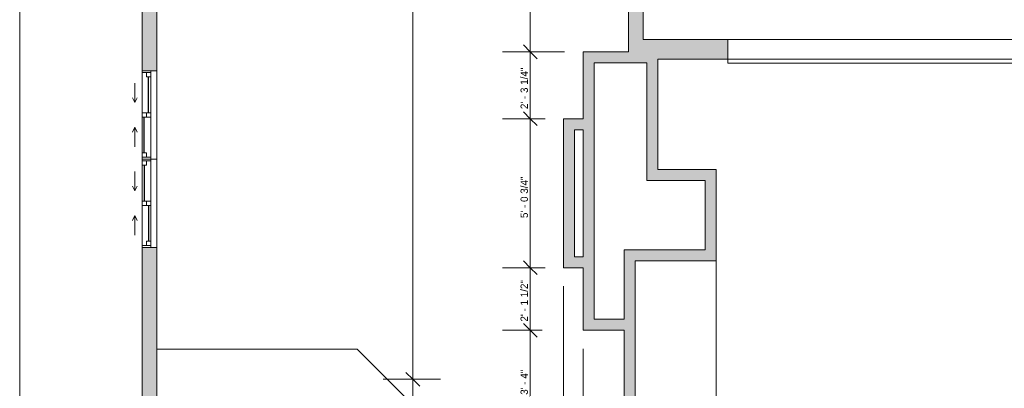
# Model space of a CAD drawing. Header units: inches. Extents: x -280 to 323, y -474 to 515.
# Tile 5 of 7: x -280 to 122, y 15 to 166. Entities that reach past the tile are written whole.
import ezdxf

# ---------------------------------------------------------------- set-up
doc = ezdxf.new("R2010")
doc.units = ezdxf.units.IN
doc.header["$MEASUREMENT"] = 0
doc.linetypes.add('Dash', pattern=[0.23622, 0.11811, -0.11811])
for name, color, linetype, lineweight in [('A-ANNO-DIMS', 211, 'Continuous', 9), ('A-ANNO-DIMS-96', 211, 'Continuous', 9), ('A-DOOR', 31, 'Continuous', 9), ('A-FLOR', 192, 'Continuous', 9), ('A-GLAZ', 151, 'Continuous', 9), ('A-WALL', 90, 'Continuous', 9), ('A-WALL-PATT', 111, 'Continuous', 9)]:
    doc.layers.add(name, color=color, linetype=linetype, lineweight=lineweight)
doc.styles.add('Inter', font='txt', dxfattribs={"height": 3})
doc.dimstyles.new('Linear_-_1_32__Inter__Imperial__SMALL', dxfattribs={"dimscale": 12, "dimtxt": 3.974399, "dimasz": 0.46875, "dimexe": 0.944882, "dimexo": 0.629921, "dimgap": 0, "dimtad": 1, "dimrnd": 0.25, "dimzin": 1, "dimdsep": 46, "dimlunit": 4, "dimtxsty": 'Inter', "dimblk1": 'OBLIQUE', "dimblk2": 'OBLIQUE', "dimsah": 1, "dimcen": 0.09, "dimdle": 0.944882, "dimazin": 0, "dimtfac": 1, "dimtdec": 4, "dimtix": 1, "dimtmove": 0, "dimatfit": 3, "dimfxl": 1, "dimtvp": 1, "dimtfill": 1, "dimfrac": 2, "dimtolj": 1, "dimtzin": 0, "dimarcsym": 2})
doc.dimstyles.new('Linear_-_1_32__Inter__Imperial__SMALL_1', dxfattribs={"dimscale": 12, "dimtxt": 3.974399, "dimasz": 0.46875, "dimexe": 0.944882, "dimexo": 0.629921, "dimgap": 0, "dimtad": 1, "dimrnd": 0.25, "dimzin": 1, "dimdsep": 46, "dimlunit": 4, "dimtxsty": 'Inter', "dimblk1": 'OBLIQUE', "dimblk2": 'OBLIQUE', "dimsah": 1, "dimcen": 0.09, "dimdle": 0.944882, "dimazin": 0, "dimtfac": 1, "dimtdec": 4, "dimtix": 1, "dimtmove": 1, "dimatfit": 3, "dimfxl": 1, "dimtvp": 1, "dimtfill": 1, "dimfrac": 2, "dimtolj": 1, "dimtzin": 0, "dimarcsym": 2})

# ---------------------------------------------------------------- blocks, each defined once
blk = doc.blocks.new('Plan-Double-Sliding - Default 1-4233502-Lower Level Dimension Plan')
at = {"layer": 'A-GLAZ'}
for p, q in [((-5, 3.34375), (-7, 4.34375)), ((5, 3.34375), (7, 4.34375)), ((18, 0.34375), (-18, 0.34375)), ((-15.5, 0.34375), (-0.875, 0.34375)), ((-5, 3.34375), (-13, 3.34375)), ((-5, 3.34375), (-7, 2.34375)), ((0.875, 0.34375), (17.25, 0.34375)), ((5, 3.34375), (7, 2.34375)), ((5, 3.34375), (13, 3.34375)), ((-17.25, -3.15625), (-0.875, -3.15625)), ((0.875, -3.15625), (15.5, -3.15625)), ((-18, -5.65625), (18, -5.65625))]:
    blk.add_line(p, q, dxfattribs=at)
at = {"layer": 'A-GLAZ', "lineweight": 18}
for p, q in [((-18, 0.34375), (-18, -5.65625)), ((-18, 0.34375), (-15.5, 0.34375)), ((-17.25, 0.34375), (-17.25, -3.15625)), ((-15.5, 0.34375), (-15.5, -1.40625)), ((-0.875, -3.15625), (-0.875, 0.34375)), ((-0.875, 0.34375), (0.875, 0.34375)), ((0.875, 0.34375), (0.875, -3.15625)), ((17.25, 0.34375), (18, 0.34375)), ((17.25, 0.34375), (17.25, -3.15625)), ((18, -5.65625), (18, 0.34375)), ((-18, -3.15625), (-17.25, -3.15625)), ((-15.5, -1.40625), (-17.25, -1.40625)), ((0.875, -1.40625), (-0.875, -1.40625)), ((-0.875, -3.15625), (0.875, -3.15625)), ((15.5, -1.40625), (15.5, -3.15625)), ((17.25, -1.40625), (15.5, -1.40625)), ((15.5, -3.15625), (18, -3.15625))]:
    blk.add_line(p, q, dxfattribs=at)
at = {"layer": 'A-GLAZ', "lineweight": 25}
for p, q in [((-15.5, -0.53125), (-0.875, -0.53125)), ((0.875, -2.28125), (15.5, -2.28125))]:
    blk.add_line(p, q, dxfattribs=at)
blk = doc.blocks.new('Plan-Double-Sliding - Default 1-4233562-Lower Level Dimension Plan')
at = {"layer": 'A-GLAZ'}
for p, q in [((-18, 5.65625), (18, 5.65625)), ((-17.25, 3.15625), (-0.875, 3.15625)), ((0.875, 3.15625), (15.5, 3.15625)), ((18, -0.34375), (-18, -0.34375)), ((-15.5, -0.34375), (-0.875, -0.34375)), ((-5, -3.34375), (-13, -3.34375)), ((-5, -3.34375), (-7, -2.34375)), ((-5, -3.34375), (-7, -4.34375)), ((0.875, -0.34375), (17.25, -0.34375)), ((5, -3.34375), (7, -2.34375)), ((5, -3.34375), (7, -4.34375)), ((5, -3.34375), (13, -3.34375))]:
    blk.add_line(p, q, dxfattribs=at)
at = {"layer": 'A-GLAZ', "lineweight": 18}
for p, q in [((-18, -0.34375), (-18, 5.65625)), ((18, 5.65625), (18, -0.34375)), ((-18, 3.15625), (-17.25, 3.15625)), ((-17.25, -0.34375), (-17.25, 3.15625)), ((-15.5, 1.40625), (-17.25, 1.40625)), ((-15.5, -0.34375), (-15.5, 1.40625)), ((-0.875, 3.15625), (0.875, 3.15625)), ((-0.875, 3.15625), (-0.875, -0.34375)), ((0.875, 1.40625), (-0.875, 1.40625)), ((0.875, -0.34375), (0.875, 3.15625)), ((15.5, 3.15625), (18, 3.15625)), ((15.5, 1.40625), (15.5, 3.15625)), ((17.25, 1.40625), (15.5, 1.40625)), ((17.25, -0.34375), (17.25, 3.15625)), ((-18, -0.34375), (-15.5, -0.34375)), ((-0.875, -0.34375), (0.875, -0.34375)), ((17.25, -0.34375), (18, -0.34375))]:
    blk.add_line(p, q, dxfattribs=at)
at = {"layer": 'A-GLAZ', "lineweight": 25}
for p, q in [((-15.5, 0.53125), (-0.875, 0.53125)), ((0.875, 2.28125), (15.5, 2.28125))]:
    blk.add_line(p, q, dxfattribs=at)
blk = doc.blocks.new('Planitar - Garage Door - 15_-8_ x 6_-10_-4327139-Lower Level Dimension Plan')
at = {"layer": 'A-DOOR', "linetype": 'Dash', "lineweight": 18}
for p, q in [((-92, -4.13), (-92, 3.87)), ((-92, 3.87), (92, 3.87)), ((92, 3.87), (92, -4.13)), ((92, -4.13), (-92, -4.13))]:
    blk.add_line(p, q, dxfattribs=at)
at = {"layer": 'A-DOOR', "lineweight": 18}
for p, q in [((92, -4.13), (-92, -4.13)), ((-92, -4.13), (-92, -5.7)), ((-92, -5.7), (92, -5.7)), ((92, -5.7), (92, -4.13))]:
    blk.add_line(p, q, dxfattribs=at)
blk = doc.blocks.new('DIMBLOCK2-Lower Level Dimension Plan')
at = {"layer": 'A-ANNO-DIMS-96', "lineweight": 35}
for p, q in [((-119.53, 19.01), (-122.35, 21.82)), ((-119.53, 19.01), (-116.72, 16.2)), ((-119.53, -24.99), (-122.35, -22.18)), ((-119.53, -24.99), (-116.72, -27.8))]:
    blk.add_line(p, q, dxfattribs=at)
at = {"layer": 'A-ANNO-DIMS-96'}
for p, q in [((-131.69, 19.01), (-108.2, 19.01)), ((-119.53, 19.01), (-131.69, 19.01)), ((-119.53, -24.99), (-119.53, 19.01)), ((-110.13, -24.99), (-130.87, -24.99)), ((-119.53, -24.99), (-110.13, -24.99))]:
    blk.add_line(p, q, dxfattribs=at)
at = {"layer": 'A-ANNO-DIMS-96', "color": 0, "insert": (-123.53, -9.2), "char_height": 3, "width": 14.904, "attachment_point": 1, "rotation": 90, "line_spacing_factor": 0.9936, "style": 'Inter', "bg_fill": 3, "box_fill_scale": 1.25, "bg_fill_color": 256, "bg_fill_true_color": 13158600, "bg_fill_transparency": 0}
blk.add_mtext('3\' - 8"', dxfattribs=at)
blk = doc.blocks.new('_Oblique')
at = {"color": 0, "linetype": 'ByBlock', "lineweight": -2}
blk.add_line((-0.5, -0.5), (0.5, 0.5), dxfattribs=at)
blk = doc.blocks.new('DIMBLOCK3-Lower Level Dimension Plan')
at = {"layer": 'A-ANNO-DIMS-96'}
for p, q in [((-119.53, 19.01), (-119.53, 391.35)), ((-115.95, 380.01), (-130.87, 380.01)), ((-119.53, 380.01), (-115.95, 380.01)), ((-131.69, 19.01), (-108.2, 19.01)), ((-119.53, 19.01), (-131.69, 19.01))]:
    blk.add_line(p, q, dxfattribs=at)
at = {"layer": 'A-ANNO-DIMS-96', "lineweight": 35}
for p, q in [((-119.53, 380.01), (-122.35, 382.82)), ((-119.53, 380.01), (-116.72, 377.2)), ((-119.53, 19.01), (-122.35, 21.82)), ((-119.53, 19.01), (-116.72, 16.2))]:
    blk.add_line(p, q, dxfattribs=at)
at = {"layer": 'A-ANNO-DIMS-96', "color": 0, "insert": (-123.53, 192.43), "char_height": 3, "width": 16.9906, "attachment_point": 1, "rotation": 90, "line_spacing_factor": 0.9936, "style": 'Inter', "bg_fill": 3, "box_fill_scale": 1.25, "bg_fill_color": 256, "bg_fill_true_color": 13158600, "bg_fill_transparency": 0}
blk.add_mtext('30\' - 1"', dxfattribs=at)
blk = doc.blocks.new('DIMBLOCK5-Lower Level Dimension Plan')
at = {"layer": 'A-ANNO-DIMS-96', "lineweight": 35}
for p, q in [((-71.6, 39.01), (-74.41, 41.82)), ((-71.6, 39.01), (-68.78, 36.2)), ((-71.6, -1.04), (-74.41, 1.77)), ((-71.6, -1.04), (-68.78, -3.86))]:
    blk.add_line(p, q, dxfattribs=at)
at = {"layer": 'A-ANNO-DIMS-96'}
for p, q in [((-66.74, 39.01), (-82.93, 39.01)), ((-71.6, -1.04), (-71.6, 39.01)), ((-71.6, 39.01), (-66.74, 39.01)), ((-82.02, -1.04), (-60.26, -1.04)), ((-71.6, -1.04), (-82.02, -1.04))]:
    blk.add_line(p, q, dxfattribs=at)
at = {"layer": 'A-ANNO-DIMS-96', "color": 0, "insert": (-75.59, 12.7), "char_height": 3, "width": 15.0828, "attachment_point": 1, "rotation": 90, "line_spacing_factor": 0.9936, "style": 'Inter', "bg_fill": 3, "box_fill_scale": 1.25, "bg_fill_color": 256, "bg_fill_true_color": 13158600, "bg_fill_transparency": 0}
blk.add_mtext('3\' - 4"', dxfattribs=at)
blk = doc.blocks.new('DIMBLOCK6-Lower Level Dimension Plan')
at = {"layer": 'A-ANNO-DIMS-96'}
for p, q in [((-65.59, 64.51), (-82.93, 64.51)), ((-71.6, 39.01), (-71.6, 64.51)), ((-71.6, 64.51), (-65.59, 64.51)), ((-66.74, 39.01), (-82.93, 39.01)), ((-71.6, 39.01), (-66.74, 39.01))]:
    blk.add_line(p, q, dxfattribs=at)
at = {"layer": 'A-ANNO-DIMS-96', "lineweight": 35}
for p, q in [((-71.6, 64.51), (-74.41, 67.32)), ((-71.6, 64.51), (-68.78, 61.7)), ((-71.6, 39.01), (-74.41, 41.82)), ((-71.6, 39.01), (-68.78, 36.2))]:
    blk.add_line(p, q, dxfattribs=at)
at = {"layer": 'A-ANNO-DIMS-96', "color": 0, "insert": (-75.59, 42.55), "char_height": 3, "width": 22.1175, "attachment_point": 1, "rotation": 90, "line_spacing_factor": 0.9936, "style": 'Inter', "bg_fill": 3, "box_fill_scale": 1.25, "bg_fill_color": 256, "bg_fill_true_color": 13158600, "bg_fill_transparency": 0}
blk.add_mtext('2\' - 1 1/2"', dxfattribs=at)
blk = doc.blocks.new('DIMBLOCK7-Lower Level Dimension Plan')
at = {"layer": 'A-ANNO-DIMS-96'}
for p, q in [((-65.59, 125.26), (-82.93, 125.26)), ((-71.6, 64.51), (-71.6, 125.26)), ((-71.6, 125.26), (-65.59, 125.26)), ((-65.59, 64.51), (-82.93, 64.51)), ((-71.6, 64.51), (-65.59, 64.51))]:
    blk.add_line(p, q, dxfattribs=at)
at = {"layer": 'A-ANNO-DIMS-96', "lineweight": 35}
for p, q in [((-71.6, 125.26), (-74.41, 128.07)), ((-71.6, 125.26), (-68.78, 122.45)), ((-71.6, 64.51), (-74.41, 67.32)), ((-71.6, 64.51), (-68.78, 61.7))]:
    blk.add_line(p, q, dxfattribs=at)
at = {"layer": 'A-ANNO-DIMS-96', "color": 0, "insert": (-75.59, 84.75), "char_height": 3, "width": 24.3233, "attachment_point": 1, "rotation": 90, "line_spacing_factor": 0.9936, "style": 'Inter', "bg_fill": 3, "box_fill_scale": 1.25, "bg_fill_color": 256, "bg_fill_true_color": 13158600, "bg_fill_transparency": 0}
blk.add_mtext('5\' - 0 3/4"', dxfattribs=at)
blk = doc.blocks.new('DIMBLOCK8-Lower Level Dimension Plan')
at = {"layer": 'A-ANNO-DIMS-96', "lineweight": 35}
for p, q in [((-71.6, 152.51), (-74.41, 155.32)), ((-71.6, 152.51), (-68.78, 149.7)), ((-71.6, 125.26), (-74.41, 128.07)), ((-71.6, 125.26), (-68.78, 122.45))]:
    blk.add_line(p, q, dxfattribs=at)
at = {"layer": 'A-ANNO-DIMS-96'}
for p, q in [((-57.59, 152.51), (-82.93, 152.51)), ((-71.6, 125.26), (-71.6, 152.51)), ((-71.6, 152.51), (-57.59, 152.51)), ((-65.59, 125.26), (-82.93, 125.26)), ((-71.6, 125.26), (-65.59, 125.26))]:
    blk.add_line(p, q, dxfattribs=at)
at = {"layer": 'A-ANNO-DIMS-96', "color": 0, "insert": (-75.59, 129.17), "char_height": 3, "width": 23.3099, "attachment_point": 1, "rotation": 90, "line_spacing_factor": 0.9936, "style": 'Inter', "bg_fill": 3, "box_fill_scale": 1.25, "bg_fill_color": 256, "bg_fill_true_color": 13158600, "bg_fill_transparency": 0}
blk.add_mtext('2\' - 3 1/4"', dxfattribs=at)
blk = doc.blocks.new('DIMBLOCK9-Lower Level Dimension Plan')
at = {"layer": 'A-ANNO-DIMS-96'}
for p, q in [((-71.6, 152.51), (-71.6, 391.35)), ((-68.01, 380.01), (-82.93, 380.01)), ((-71.6, 380.01), (-68.01, 380.01)), ((-57.59, 152.51), (-82.93, 152.51)), ((-71.6, 152.51), (-57.59, 152.51))]:
    blk.add_line(p, q, dxfattribs=at)
at = {"layer": 'A-ANNO-DIMS-96', "lineweight": 35}
for p, q in [((-71.6, 380.01), (-74.41, 382.82)), ((-71.6, 380.01), (-68.78, 377.2)), ((-71.6, 152.51), (-74.41, 155.32)), ((-71.6, 152.51), (-68.78, 149.7))]:
    blk.add_line(p, q, dxfattribs=at)
at = {"layer": 'A-ANNO-DIMS-96', "color": 0, "insert": (-75.59, 255.36), "char_height": 3, "width": 26.1714, "attachment_point": 1, "rotation": 90, "line_spacing_factor": 0.9936, "style": 'Inter', "bg_fill": 3, "box_fill_scale": 1.25, "bg_fill_color": 256, "bg_fill_true_color": 13158600, "bg_fill_transparency": 0}
blk.add_mtext('18\' - 11 1/2"', dxfattribs=at)
blk = doc.blocks.new('DIMBLOCK12-Lower Level Dimension Plan')
at = {"layer": 'A-ANNO-DIMS-96'}
for p, q in [((-58.03, 56.95), (-58.03, -26.9)), ((-58.03, -15.56), (-58.03, 56.95)), ((-131.52, -11.78), (-131.52, -26.9)), ((-131.52, -15.56), (-131.52, -11.78)), ((-131.52, -15.56), (-58.03, -15.56))]:
    blk.add_line(p, q, dxfattribs=at)
at = {"layer": 'A-ANNO-DIMS-96', "lineweight": 35}
for p, q in [((-131.52, -15.56), (-134.33, -18.37)), ((-131.52, -15.56), (-128.71, -12.74)), ((-58.03, -15.56), (-60.85, -18.37)), ((-58.03, -15.56), (-55.22, -12.74))]:
    blk.add_line(p, q, dxfattribs=at)
at = {"layer": 'A-ANNO-DIMS-96', "color": 0, "insert": (-103.99, -11.56), "char_height": 3, "width": 22.1175, "attachment_point": 1, "line_spacing_factor": 0.9936, "style": 'Inter', "bg_fill": 3, "box_fill_scale": 1.25, "bg_fill_color": 256, "bg_fill_true_color": 13158600, "bg_fill_transparency": 0}
blk.add_mtext('6\' - 1 1/2"', dxfattribs=at)
blk = doc.blocks.new('DIMBLOCK13-Lower Level Dimension Plan')
at = {"layer": 'A-ANNO-DIMS-96'}
for p, q in [((-58.03, 56.95), (-58.03, -26.9)), ((-58.03, -15.56), (-58.03, 56.95)), ((-50.03, 31.45), (-50.03, -26.9)), ((-50.03, -15.56), (-50.03, 31.45)), ((-58.03, -15.56), (-50.03, -15.56))]:
    blk.add_line(p, q, dxfattribs=at)
at = {"layer": 'A-ANNO-DIMS-96', "lineweight": 35}
for p, q in [((-58.03, -15.56), (-60.85, -18.37)), ((-58.03, -15.56), (-55.22, -12.74)), ((-50.03, -15.56), (-52.85, -18.37)), ((-50.03, -15.56), (-47.22, -12.74))]:
    blk.add_line(p, q, dxfattribs=at)
at = {"layer": 'A-ANNO-DIMS-96'}
blk.add_ellipse((-43.35, -15.56), major_axis=(0, 24.63), ratio=0.434055, start_param=0, end_param=1.570796, dxfattribs=at)
at = {"layer": 'A-ANNO-DIMS-96', "color": 0, "insert": (-43.35, 10.58), "char_height": 3, "width": 14.9636, "attachment_point": 1, "line_spacing_factor": 0.9936, "style": 'Inter', "bg_fill": 3, "box_fill_scale": 1.25, "bg_fill_color": 256, "bg_fill_true_color": 13158600, "bg_fill_transparency": 0}
blk.add_mtext('0\' - 8"', dxfattribs=at)
blk = doc.blocks.new('DIMBLOCK14-Lower Level Dimension Plan')
at = {"layer": 'A-ANNO-DIMS-96'}
for p, q in [((-50.03, 31.45), (-50.03, -26.9)), ((-50.03, -15.56), (-50.03, 31.45)), ((-33.28, -19.14), (-33.28, -4.22)), ((-50.03, -15.56), (-21.95, -15.56)), ((-33.28, -15.56), (-33.28, -19.14))]:
    blk.add_line(p, q, dxfattribs=at)
at = {"layer": 'A-ANNO-DIMS-96', "lineweight": 35}
for p, q in [((-50.03, -15.56), (-52.85, -18.37)), ((-50.03, -15.56), (-47.22, -12.74)), ((-33.28, -15.56), (-36.1, -18.37)), ((-33.28, -15.56), (-30.47, -12.74))]:
    blk.add_line(p, q, dxfattribs=at)
at = {"layer": 'A-ANNO-DIMS-96'}
blk.add_ellipse((-34.61, -15.56), major_axis=(0, 13.34), ratio=0.528209, start_param=0, end_param=1.570796, dxfattribs=at)
at = {"layer": 'A-ANNO-DIMS-96', "color": 0, "insert": (-34.61, -0.71), "char_height": 3, "width": 23.4887, "attachment_point": 1, "line_spacing_factor": 0.9936, "style": 'Inter', "bg_fill": 3, "box_fill_scale": 1.25, "bg_fill_color": 256, "bg_fill_true_color": 13158600, "bg_fill_transparency": 0}
blk.add_mtext('1\' - 4 3/4"', dxfattribs=at)

msp = doc.modelspace()

# ---------------------------------------------------------------- hatches: boundary and pattern name
at = {"layer": 'A-WALL-PATT'}
h = msp.add_hatch(color=9, dxfattribs=at)
h.paths.add_polyline_path([(-230.034, -356.488), (-224.034, -356.488), (-224.034, -325.988), (-230.034, -325.988)], flags=0)
h.paths.add_polyline_path([(-224.034, -265.988), (-224.034, -201.988), (-230.034, -201.988), (-230.034, -265.988)], flags=0)
h.paths.add_polyline_path([(-224.034, -141.988), (-224.034, 72.8), (-230.034, 72.8), (-230.034, -141.988)], flags=0)
h.paths.add_polyline_path([(-230.034, 144.8), (-224.034, 144.8), (-224.034, 287.8), (-230.034, 287.8)], flags=0)
h.paths.add_polyline_path([(-224.034, 359.8), (-224.034, 386.012), (-230.034, 386.012), (-230.034, 359.8)], flags=0)
h = msp.add_hatch(color=9, dxfattribs=at)
h.paths.add_polyline_path([(-27.503, 157.512), (-25.534, 157.512), (-25.534, 290.012), (-31.534, 290.012), (-31.534, 157.512), (-29.471, 157.512)], flags=0)
h.paths.add_polyline_path([(-25.534, 358.012), (-25.534, 380.012), (-31.534, 380.012), (-31.534, 358.012), (-27.503, 358.012)], flags=0)
for points in [[(-21.784, 148.012), (-21.784, 157.512), (-31.534, 157.512), (-31.534, 148.012), (-24.034, 148.012)], [(-45.534, 43.512), (-45.534, 152.512), (-50.034, 152.512), (-50.034, 43.512)], [(-31.534, 148.012), (-31.534, 152.512), (-45.534, 152.512), (-45.534, 148.012)], [(-24.034, 104.512), (-19.534, 104.512), (-19.534, 149.512), (-21.784, 149.512), (-21.784, 148.012), (-24.034, 148.012)], [(-53.534, 120.762), (-50.034, 120.762), (-50.034, 125.262), (-58.034, 125.262), (-58.034, 120.762)], [(-53.534, 69.012), (-53.534, 120.762), (-58.034, 120.762), (-58.034, 69.012)], [(-0.284, 100.012), (-0.284, 104.512), (-24.034, 104.512), (-24.034, 100.012)], [(-0.284, 71.762), (4.216, 71.762), (4.216, 104.512), (-0.284, 104.512), (-0.284, 88.329)], [(-58.034, 64.512), (-50.034, 64.512), (-50.034, 69.012), (-58.034, 69.012)], [(-31.034, -25.488), (-28.784, -25.488), (-28.784, 71.762), (-33.284, 71.762), (-33.284, -24.988), (-31.034, -24.988)], [(4.216, 67.262), (4.216, 71.762), (-28.784, 71.762), (-28.784, 67.262)], [(-33.284, 39.012), (-33.284, 43.512), (-50.034, 43.512), (-50.034, 39.012)]]:
    msp.add_hatch(color=9, dxfattribs=at).paths.add_polyline_path(points, flags=0)
h = msp.add_hatch(color=9, dxfattribs=at)
h.paths.add_polyline_path([(199.466, 149.512), (205.466, 149.512), (205.466, 157.512), (192.966, 157.512), (192.966, 149.512)], flags=0)
h.paths.add_polyline_path([(8.966, 149.512), (8.966, 157.512), (-21.784, 157.512), (-21.784, 149.512), (-19.534, 149.512)], flags=0)

# ---------------------------------------------------------------- linework, layer by layer
at = {"layer": 'A-FLOR'}
for p, q in [((-280.034, 413.012), (-280.034, -323.988)), ((8.966, 157.512), (192.966, 157.512)), ((4.216, -25.488), (4.216, 67.262)), ((-142.284, 31.262), (-224.034, 31.262)), ((-119.159, 8.137), (-142.284, 31.262))]:
    msp.add_line(p, q, dxfattribs=at)
at = {"layer": 'A-WALL'}
for p, q in [((-31.534, 290.012), (-31.534, 152.512)), ((-25.534, 157.512), (-25.534, 290.012)), ((-230.034, 287.8), (-230.034, 144.8)), ((-224.034, 144.8), (-224.034, 287.8)), ((8.966, 157.512), (-25.534, 157.512)), ((8.966, 149.512), (8.966, 157.512)), ((-31.534, 152.512), (-50.034, 152.512)), ((-50.034, 152.512), (-50.034, 125.262)), ((-19.534, 104.512), (-19.534, 149.512)), ((-19.534, 149.512), (8.966, 149.512)), ((-45.534, 148.012), (-24.034, 148.012)), ((-45.534, 43.512), (-45.534, 148.012)), ((-24.034, 148.012), (-24.034, 100.012)), ((-58.034, 125.262), (-58.034, 64.512)), ((-50.034, 125.262), (-58.034, 125.262)), ((-53.534, 69.012), (-53.534, 120.762)), ((-53.534, 120.762), (-50.034, 120.762)), ((-50.034, 120.762), (-50.034, 69.012)), ((4.216, 104.512), (-19.534, 104.512)), ((4.216, 67.262), (4.216, 104.512)), ((-24.034, 100.012), (-0.284, 100.012)), ((-0.284, 100.012), (-0.284, 71.762)), ((-230.034, 72.8), (-230.034, -141.988)), ((-224.034, -68.488), (-224.034, 72.8)), ((-50.034, 69.012), (-53.534, 69.012)), ((-33.284, 71.762), (-33.284, 43.512)), ((-0.284, 71.762), (-33.284, 71.762)), ((-58.034, 64.512), (-50.034, 64.512)), ((-50.034, 64.512), (-50.034, 39.012)), ((-28.784, -25.488), (-28.784, 67.262)), ((-28.784, 67.262), (4.216, 67.262)), ((-33.284, 43.512), (-45.534, 43.512)), ((-50.034, 39.012), (-33.284, 39.012)), ((-33.284, 39.012), (-33.284, -24.988))]:
    msp.add_line(p, q, dxfattribs=at)

# ---------------------------------------------------------------- block references
at = {"layer": 'A-DOOR'}
msp.add_blockref('Planitar - Garage Door - 15_-8_ x 6_-10_-4327139-Lower Level Dimension Plan', (100.966, 153.637), dxfattribs=at)
at = {"layer": 'A-GLAZ'}
for name, p, rotation in [('Plan-Double-Sliding - Default 1-4233502-Lower Level Dimension Plan', (-229.691, 126.8), 89.99999999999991), ('Plan-Double-Sliding - Default 1-4233562-Lower Level Dimension Plan', (-229.691, 90.8), 269.9999999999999)]:
    msp.add_blockref(name, p, dxfattribs=dict(at, rotation=rotation))

# ---------------------------------------------------------------- dimensions: what is measured, and where the dimension line sits
at = {"layer": 'A-ANNO-DIMS'}
dim = msp.add_linear_dim(base=(-71.5957, 39.0121), p1=(-89.5792, -1.0434), p2=(-59.1842, 39.0121), angle=90, dimstyle='Linear_-_1_32__Inter__Imperial__SMALL', override={"dimpost": '<>', "dimfxl": 50.282145}, dxfattribs=at)
dim.commit()
dim.dimension.update_dxf_attribs({"geometry": 'DIMBLOCK5-Lower Level Dimension Plan', "text_midpoint": (-73.136, 18.9843)})

# ---------------------------------------------------------------- next in the draw order: dimensions: what is measured, and where the dimension line sits
for base, p1, p2, override, picture, middle in [((-71.596, 64.512), (-59.184, 39.012), (-58.034, 64.512), {"dimpost": '<>', "dimfxl": 25.525907}, 'DIMBLOCK6-Lower Level Dimension Plan', (-73.392, 51.762)), ((-119.535, 19.012), (-102.573, -24.988), (-139.246, 19.012), {"dimpost": '<>', "dimfxl": 57.278981}, 'DIMBLOCK2-Lower Level Dimension Plan', (-121.075, -2.988))]:
    dim = msp.add_linear_dim(base=base, p1=p1, p2=p2, angle=90, dimstyle='Linear_-_1_32__Inter__Imperial__SMALL', override=override, dxfattribs=at)
    dim.commit()
    dim.dimension.update_dxf_attribs({"geometry": picture, "text_midpoint": middle})

# ---------------------------------------------------------------- next in the draw order: dimensions: what is measured, and where the dimension line sits
for base, p1, p2, override, picture, middle in [((-119.535, 380.012), (-139.246, 19.012), (-123.512, 380.012), {"dimpost": '<>', "dimfxl": 361.342682}, 'DIMBLOCK3-Lower Level Dimension Plan', (-121.075, 199.512)), ((-71.596, 125.262), (-58.034, 64.512), (-58.034, 125.262), {"dimpost": '<>', "dimfxl": 60.75}, 'DIMBLOCK7-Lower Level Dimension Plan', (-73.392, 94.887))]:
    dim = msp.add_linear_dim(base=base, p1=p1, p2=p2, angle=90, dimstyle='Linear_-_1_32__Inter__Imperial__SMALL', override=override, dxfattribs=at)
    dim.commit()
    dim.dimension.update_dxf_attribs({"geometry": picture, "text_midpoint": middle})

# ---------------------------------------------------------------- next in the draw order: dimensions: what is measured, and where the dimension line sits
dim = msp.add_linear_dim(base=(-71.596, 152.512), p1=(-58.034, 125.262), p2=(-50.034, 152.512), angle=90, dimstyle='Linear_-_1_32__Inter__Imperial__SMALL', override={"dimpost": '<>', "dimfxl": 28.400044}, dxfattribs=at)
dim.commit()
dim.dimension.update_dxf_attribs({"geometry": 'DIMBLOCK8-Lower Level Dimension Plan', "text_midpoint": (-73.392, 138.887)})
dim = msp.add_linear_dim(base=(-58.034, -15.557), p1=(-131.522, -4.225), p2=(-58.034, 64.512), dimstyle='Linear_-_1_32__Inter__Imperial__SMALL', override={"dimpost": '<>', "dimfxl": 100.624245}, dxfattribs=at)
dim.commit()
dim.dimension.update_dxf_attribs({"geometry": 'DIMBLOCK12-Lower Level Dimension Plan', "text_midpoint": (-94.778, -13.761)})

# ---------------------------------------------------------------- next in the draw order: dimensions: what is measured, and where the dimension line sits
dim = msp.add_linear_dim(base=(-71.596, 380.012), p1=(-50.034, 152.512), p2=(-75.573, 380.012), angle=90, dimstyle='Linear_-_1_32__Inter__Imperial__SMALL', override={"dimpost": '<>', "dimfxl": 228.92898}, dxfattribs=at)
dim.commit()
dim.dimension.update_dxf_attribs({"geometry": 'DIMBLOCK9-Lower Level Dimension Plan', "text_midpoint": (-73.392, 266.262)})
dim = msp.add_linear_dim(base=(-50.034, -15.557), p1=(-58.034, 64.512), p2=(-50.034, 39.012), dimstyle='Linear_-_1_32__Inter__Imperial__SMALL_1', override={"dimpost": '<>', "dimfxl": 26.725456}, dxfattribs=at)
dim.commit()
dim.dimension.update_dxf_attribs({"geometry": 'DIMBLOCK13-Lower Level Dimension Plan', "text_midpoint": (-35.864, 8.579), "dimtype": 160})

# ---------------------------------------------------------------- next in the draw order: dimensions: what is measured, and where the dimension line sits
dim = msp.add_linear_dim(base=(-33.284, -15.557), p1=(-50.034, 39.012), p2=(-33.284, -11.58), angle=0, dimstyle='Linear_-_1_32__Inter__Imperial__SMALL_1', override={"dimpost": '<>', "dimfxl": 53.292511}, dxfattribs=at)
dim.commit()
dim.dimension.update_dxf_attribs({"geometry": 'DIMBLOCK14-Lower Level Dimension Plan', "text_midpoint": (-22.87, -2.709), "dimtype": 160})

doc.saveas('drawing.dxf')
